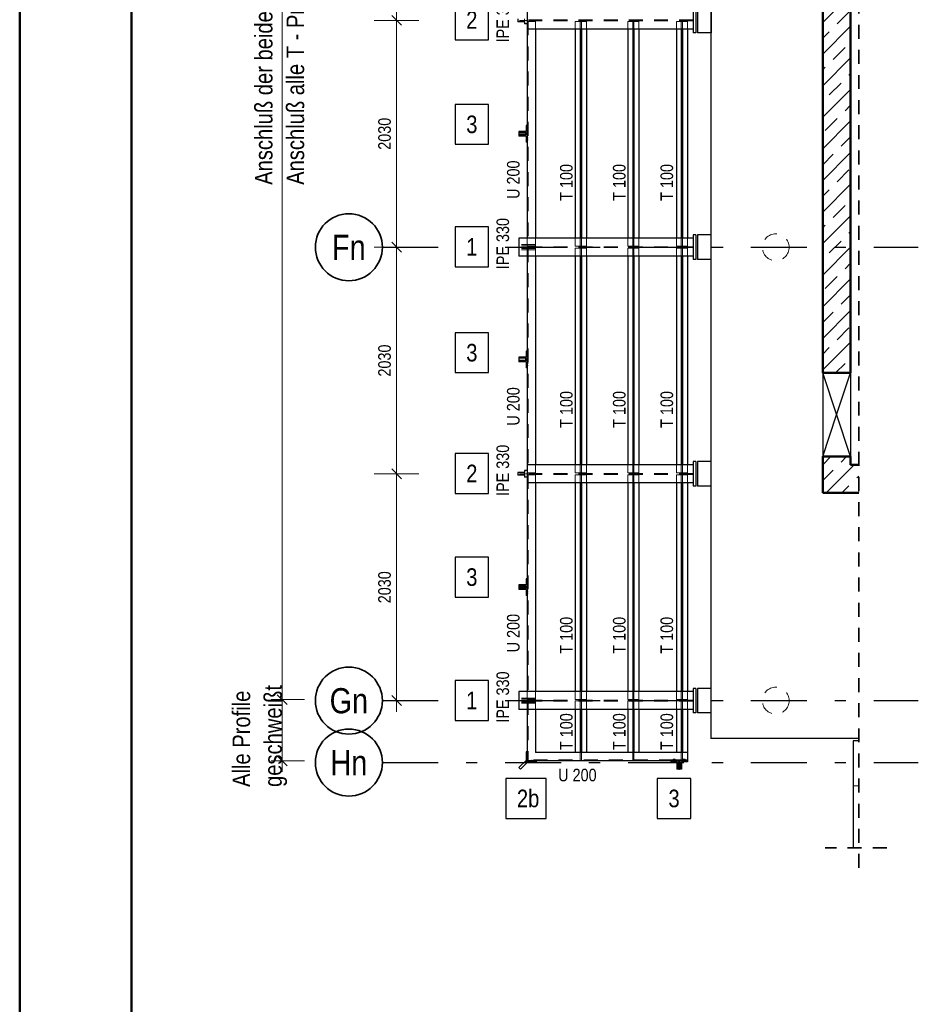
# Model space of a CAD drawing. Header units: millimetres. Extents: x 0 to 96, y -6 to 70.6.
# Tile 44 of 138: x 0 to 8, y 17.5 to 26.3. Entities that reach past the tile are written whole.
import ezdxf
from ezdxf.enums import TextEntityAlignment as Align

# ---------------------------------------------------------------- set-up
doc = ezdxf.new("R2010")
doc.units = ezdxf.units.MM
for name, pattern in [('DASHDOT', [1, 0.5, -0.25, 0, -0.25]), ('DASHDOTX2', [2, 1, -0.5, 0, -0.5]), ('HIDDEN', [0.375, 0.25, -0.125])]:
    doc.linetypes.add(name, pattern=pattern)
doc.layers.add('Achsen', color=7, linetype='Continuous', lineweight=20)
doc.layers.add('Schraffuren', color=7, linetype='Continuous', lineweight=20)
doc.styles.add('Arial Narrow', font='ARIALN.TTF')
doc.dimstyles.new('Arch_Strakon_dimstyle', dxfattribs={"dimtxt": 15.75, "dimasz": 1, "dimexe": 1.25, "dimexo": 0.0625, "dimgap": 1, "dimtad": 0, "dimdec": 3, "dimzin": 12, "dimdsep": 46, "dimtxsty": 'Arial Narrow', "dimblk": 'Arrowhead_Tick', "dimsah": 1, "dimcen": 0, "dimse1": 1, "dimse2": 1, "dimclrd": 6, "dimclrt": 2, "dimazin": 0, "dimtfac": 1, "dimtdec": 4, "dimtmove": 0, "dimatfit": 3, "dimldrblk": 'NONE', "dimfxl": 1, "dimtvp": 1, "dimtolj": 1, "dimtzin": 0, "dimlwd": 13, "dimarcsym": 2})
pattern_1 = [(45, (0, 0), (-0.1414214, 0.1414214), [0.15, -0.1]), (45, (-0.07071, 0.07071), (-0.1414214, 0.1414214), [])]

# ---------------------------------------------------------------- blocks, each defined once
blk = doc.blocks.new('Arrowhead_Tick')
at = {"color": 0, "linetype": 'Continuous', "lineweight": -2}
for p, q in [((0, 20), (0, -10)), ((-1, 0), (0, 0)), ((10, 0), (0, 0))]:
    blk.add_line(p, q, dxfattribs=at)
at = {"color": 2, "linetype": 'Continuous', "lineweight": 35}
blk.add_line((4.42, 4.42), (-4.42, -4.42), dxfattribs=at)
blk = doc.blocks.new('*D55')
at = {"layer": 'Achsen', "color": 6, "linetype": 'Continuous', "lineweight": 13}
blk.add_line((3.3745, 24.2796), (3.3745, 26.2904), dxfattribs=at)
at = {"layer": 'Defpoints', "color": 0}
for p in [(3.3745, 26.3004), (4.474, 26.3004), (4.474, 24.2696)]:
    blk.add_point(p, dxfattribs=at)
at = {"layer": 'Achsen', "color": 6, "lineweight": 13, "xscale": 0.01, "yscale": 0.01, "zscale": 0.01}
for p, rotation in [((3.3745, 26.3004), 89.99999999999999), ((3.3745, 24.2696), 270)]:
    blk.add_blockref('Arrowhead_Tick', p, dxfattribs=dict(at, rotation=rotation))
at = {"layer": 'Achsen', "color": 3, "lineweight": 35, "insert": (3.267, 25.285), "char_height": 0.1125, "attachment_point": 5, "rotation": 90, "style": 'Arial Narrow'}
blk.add_mtext('\\A1;2030', dxfattribs=at)
blk = doc.blocks.new('_None')
blk = doc.blocks.new('*D56')
at = {"layer": 'Achsen', "color": 6, "linetype": 'Continuous', "lineweight": 13}
blk.add_line((3.3745, 26.3104), (3.3745, 28.3204), dxfattribs=at)
at = {"layer": 'Defpoints', "color": 0}
for p in [(3.3745, 28.3304), (4.474, 28.3304), (4.474, 26.3004)]:
    blk.add_point(p, dxfattribs=at)
at = {"layer": 'Achsen', "color": 6, "lineweight": 13, "xscale": 0.01, "yscale": 0.01, "zscale": 0.01}
for p, rotation in [((3.3745, 28.3304), 89.99999999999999), ((3.3745, 26.3004), 270)]:
    blk.add_blockref('Arrowhead_Tick', p, dxfattribs=dict(at, rotation=rotation))
at = {"layer": 'Achsen', "color": 3, "lineweight": 35, "insert": (3.267, 27.3154), "char_height": 0.1125, "attachment_point": 5, "rotation": 90, "style": 'Arial Narrow'}
blk.add_mtext('\\A1;2030', dxfattribs=at)
blk = doc.blocks.new('*D60')
at = {"layer": 'Achsen', "color": 6, "linetype": 'Continuous', "lineweight": 13}
blk.add_line((3.3745, 20.2196), (3.3745, 22.2292), dxfattribs=at)
at = {"layer": 'Defpoints', "color": 0}
for p in [(3.3745, 22.2392), (4.4737, 22.2392), (4.474, 20.2096)]:
    blk.add_point(p, dxfattribs=at)
at = {"layer": 'Achsen', "color": 6, "lineweight": 13, "xscale": 0.01, "yscale": 0.01, "zscale": 0.01}
for p, rotation in [((3.3745, 22.2392), 89.99999999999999), ((3.3745, 20.2096), 270)]:
    blk.add_blockref('Arrowhead_Tick', p, dxfattribs=dict(at, rotation=rotation))
at = {"layer": 'Achsen', "color": 3, "lineweight": 35, "insert": (3.267, 21.2244), "char_height": 0.1125, "attachment_point": 5, "rotation": 90, "style": 'Arial Narrow'}
blk.add_mtext('\\A1;2030', dxfattribs=at)
blk = doc.blocks.new('*D61')
at = {"layer": 'Achsen', "color": 6, "linetype": 'Continuous', "lineweight": 13}
blk.add_line((3.3745, 22.2492), (3.3745, 24.2596), dxfattribs=at)
at = {"layer": 'Defpoints', "color": 0}
for p in [(3.3745, 24.2696), (4.474, 24.2696), (4.4737, 22.2392)]:
    blk.add_point(p, dxfattribs=at)
at = {"layer": 'Achsen', "color": 6, "lineweight": 13, "xscale": 0.01, "yscale": 0.01, "zscale": 0.01}
for p, rotation in [((3.3745, 24.2696), 89.99999999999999), ((3.3745, 22.2392), 270)]:
    blk.add_blockref('Arrowhead_Tick', p, dxfattribs=dict(at, rotation=rotation))
at = {"layer": 'Achsen', "color": 3, "lineweight": 35, "insert": (3.267, 23.2544), "char_height": 0.1125, "attachment_point": 5, "rotation": 90, "style": 'Arial Narrow'}
blk.add_mtext('\\A1;2030', dxfattribs=at)

msp = doc.modelspace()

# ---------------------------------------------------------------- hatches: boundary and pattern name
at = {"layer": 'Schraffuren', "lineweight": 13}
h = msp.add_hatch(dxfattribs=at)
h.set_pattern_fill('bB', color=6, scale=0.01, angle=45, style=0, pattern_type=2)
h.set_pattern_definition(pattern_1)
h.paths.add_polyline_path([(7.439264, 35.7792226), (7.439264, 23.1442259), (7.189264, 23.1442259), (7.189264, 36.0292226)])
h = msp.add_hatch(dxfattribs=at)
h.set_pattern_fill('bB', color=6, scale=0.01, angle=45, style=0, pattern_type=2)
h.set_pattern_definition(pattern_1)
h.paths.add_polyline_path([(7.439264, 22.3942259), (7.4392635, 22.3192259), (7.189264, 22.3192259), (7.189264, 22.3942259)])
h = msp.add_hatch(dxfattribs=at)
h.set_pattern_fill('bB', color=6, scale=0.01, angle=45, style=0, pattern_type=2)
h.set_pattern_definition(pattern_1)
h.paths.add_polyline_path([(7.5121145, 22.3192259), (7.5121145, 22.0692259), (7.1892506, 22.0692259), (7.1892506, 22.3192259)])

# ---------------------------------------------------------------- linework, layer by layer
at = {"color": 4, "linetype": 'Continuous', "lineweight": 50}
for p, q in [((0, 42.05), (0, 0)), ((1, 41.8), (1, 0.25)), ((7.189264, 36.0292226), (7.189264, 23.1442259)), ((7.4392637, 27.074062), (7.4392635, 23.1442259)), ((7.439264, 23.1442259), (7.189264, 23.1442259)), ((7.439264, 22.3942259), (7.189264, 22.3942259)), ((7.189264, 22.3942259), (7.189264, 22.3192259)), ((7.4392635, 22.3942259), (7.4392635, 22.3192259)), ((7.189264, 22.3192259), (7.189264, 22.0692259)), ((7.5121145, 22.3192226), (7.439264, 22.3192226)), ((7.5121145, 22.0692259), (7.1892506, 22.0692259))]:
    msp.add_line(p, q, dxfattribs=at)
at = {"color": 2, "linetype": 'HIDDEN', "lineweight": 35, "ltscale": 0.5}
for p, q in [((7.5121145, 35.9361335), (7.5121145, 18.6409328)), ((7.7621145, 18.8909328), (7.2121145, 18.8909328))]:
    msp.add_line(p, q, dxfattribs=at)
at = {"color": 6, "linetype": 'Continuous', "lineweight": 13}
for p, q in [((2.35, 20.118136), (2.35, 34.523336)), ((2.35, 19.5703975), (2.35, 20.318136)), ((2.25, 20.218136), (2.55, 20.218136)), ((2.25, 20.218136), (2.55, 20.218136)), ((2.25, 19.6703975), (2.55, 19.6703975))]:
    msp.add_line(p, q, dxfattribs=at)
at = {"color": 3, "linetype": 'Continuous', "lineweight": 25}
for p, q in [((3.8976824, 26.4828393), (3.8976824, 26.1253393)), ((4.1969074, 26.1253393), (4.1969074, 26.4828393)), ((3.8976824, 26.1253393), (4.1969074, 26.1253393)), ((4.1972073, 25.5485293), (3.8979823, 25.5485293)), ((3.8979823, 25.5485293), (3.8979823, 25.1910293)), ((4.1972073, 25.1910293), (4.1972073, 25.5485293)), ((3.8979823, 25.1910293), (4.1972073, 25.1910293)), ((4.1969074, 24.4507691), (3.8976824, 24.4507691)), ((3.8976824, 24.4507691), (3.8976824, 24.0932691)), ((4.1969074, 24.0932691), (4.1969074, 24.4507691)), ((3.8976824, 24.0932691), (4.1969074, 24.0932691)), ((4.1972073, 23.5038337), (3.8979823, 23.5038337)), ((3.8979823, 23.5038337), (3.8979823, 23.1463337)), ((4.1972073, 23.1463337), (4.1972073, 23.5038337)), ((3.8979823, 23.1463337), (4.1972073, 23.1463337)), ((4.1969074, 22.4219792), (3.8976824, 22.4219792)), ((3.8976824, 22.4219792), (3.8976824, 22.0644792)), ((4.1969074, 22.0644792), (4.1969074, 22.4219792)), ((3.8976824, 22.0644792), (4.1969074, 22.0644792)), ((4.1969074, 21.4943914), (3.8976824, 21.4943914)), ((3.8976824, 21.4943914), (3.8976824, 21.1368914)), ((4.1969074, 21.1368914), (4.1969074, 21.4943914)), ((3.8976824, 21.1368914), (4.1969074, 21.1368914)), ((4.1969074, 20.389909), (3.8976824, 20.389909)), ((3.8976824, 20.389909), (3.8976824, 20.032409)), ((4.1969074, 20.032409), (4.1969074, 20.389909)), ((3.8976824, 20.032409), (4.1969074, 20.032409)), ((4.7148254, 19.512176), (4.3515057, 19.512176)), ((4.3515057, 19.512176), (4.3515057, 19.154676)), ((4.7148254, 19.154676), (4.7148254, 19.512176)), ((6.0074355, 19.512176), (5.7082105, 19.512176)), ((5.7082105, 19.512176), (5.7082105, 19.154676)), ((6.0074355, 19.154676), (6.0074355, 19.512176)), ((4.3515057, 19.154676), (4.7148254, 19.154676)), ((5.7082105, 19.154676), (6.0074355, 19.154676))]:
    msp.add_line(p, q, dxfattribs=at)
at = {"color": 9, "linetype": 'DASHDOT', "lineweight": 0, "ltscale": 0.5}
for p, q in [((4.5444125, 26.3004461), (4.4739713, 26.3004461)), ((4.5444125, 25.2854461), (4.4739713, 25.2854461)), ((4.5444125, 24.269586), (4.4739713, 24.269586)), ((4.5444125, 23.254586), (4.4739713, 23.254586)), ((4.5441126, 22.2392226), (4.4736714, 22.2392226)), ((4.5444125, 21.224586), (4.4739713, 21.224586)), ((4.5444125, 20.209586), (4.4739713, 20.209586)), ((5.9041126, 19.6603975), (5.9041126, 19.5899563))]:
    msp.add_line(p, q, dxfattribs=at)
at = {"color": 6, "linetype": 'HIDDEN', "lineweight": 13, "ltscale": 0.5}
for p, q in [((4.5191126, 26.3129461), (4.5191126, 26.2879461)), ((6.0291126, 26.3041961), (4.5441126, 26.3041961)), ((6.0291126, 26.2966961), (4.5441126, 26.2966961)), ((4.6191126, 26.2918961), (4.5441126, 26.2918961)), ((4.5526126, 26.2918961), (4.5526126, 24.2789961)), ((4.6191126, 26.2918961), (4.6191126, 26.2204461)), ((5.0186126, 26.2918961), (4.9741126, 26.2918961)), ((4.9741126, 26.2918961), (4.9741126, 26.2204461)), ((5.0296126, 26.2918961), (5.0186126, 26.2918961)), ((5.0186126, 26.2918961), (5.0186126, 26.2204461)), ((5.0741126, 26.2918961), (5.0296126, 26.2918961)), ((5.0296126, 26.2918961), (5.0296126, 26.2204461)), ((5.0741126, 26.2918961), (5.0741126, 26.2204461)), ((5.4886126, 26.2918961), (5.4441126, 26.2918961)), ((5.4441126, 26.2918961), (5.4441126, 26.2204461)), ((5.4996126, 26.2918961), (5.4886126, 26.2918961)), ((5.4886126, 26.2918961), (5.4886126, 26.2204461)), ((5.5441126, 26.2918961), (5.4996126, 26.2918961)), ((5.4996126, 26.2918961), (5.4996126, 26.2204461)), ((5.5441126, 26.2918961), (5.5441126, 26.2204461)), ((5.9236126, 26.2918961), (5.8791126, 26.2918961)), ((5.8791126, 26.2918961), (5.8791126, 26.2204461)), ((5.9346126, 26.2918961), (5.9236126, 26.2918961)), ((5.9236126, 26.2918961), (5.9236126, 26.2204461)), ((5.9791126, 26.2918961), (5.9346126, 26.2918961)), ((5.9346126, 26.2918961), (5.9346126, 26.2204461)), ((5.9791126, 26.2918961), (5.9791126, 26.2204461)), ((4.4925926, 25.3059461), (4.4925926, 25.2959461)), ((4.5056326, 25.3059461), (4.5056326, 25.2959461)), ((4.5441126, 25.3399461), (4.5341126, 25.3399461)), ((4.5441126, 25.3209461), (4.5341126, 25.3209461)), ((4.5526126, 25.3399461), (4.5441126, 25.3399461)), ((4.5526126, 25.3209461), (4.5441126, 25.3209461)), ((4.4925926, 25.2749461), (4.4925926, 25.2649461)), ((4.5056326, 25.2749461), (4.5056326, 25.2649461)), ((4.5441126, 25.2499461), (4.5341126, 25.2499461)), ((4.5441126, 25.2309461), (4.5341126, 25.2309461)), ((4.5526126, 25.2499461), (4.5441126, 25.2499461)), ((4.5526126, 25.2309461), (4.5441126, 25.2309461)), ((4.5441126, 24.349586), (4.5441126, 24.2789961)), ((4.6191126, 24.349586), (4.6191126, 24.2789961)), ((4.9741126, 24.349586), (4.9741126, 24.2789961)), ((5.0186126, 24.349586), (5.0186126, 24.2789961)), ((5.0296126, 24.349586), (5.0296126, 24.2789961)), ((5.0741126, 24.349586), (5.0741126, 24.2789961)), ((5.4441126, 24.349586), (5.4441126, 24.2789961)), ((5.4886126, 24.349586), (5.4886126, 24.2789961)), ((5.4996126, 24.349586), (5.4996126, 24.2789961)), ((5.5441126, 24.349586), (5.5441126, 24.2789961)), ((5.8791126, 24.349586), (5.8791126, 24.2789961)), ((5.9236126, 24.349586), (5.9236126, 24.2789961)), ((5.9346126, 24.349586), (5.9346126, 24.2789961)), ((5.9791126, 24.349586), (5.9791126, 24.2789961)), ((4.6191126, 24.292586), (4.4691126, 24.292586)), ((4.6191126, 24.282586), (4.4691126, 24.282586)), ((4.6191126, 24.282086), (4.4691126, 24.282086)), ((6.0291126, 24.273336), (4.4691126, 24.273336)), ((6.0291126, 24.265836), (4.4691126, 24.265836)), ((4.6191126, 24.257086), (4.4691126, 24.257086)), ((4.6191126, 24.256586), (4.4691126, 24.256586)), ((4.6191126, 24.246586), (4.4691126, 24.246586)), ((4.6191126, 24.2789961), (4.5441126, 24.2789961)), ((4.6191126, 24.261036), (4.5441126, 24.261036)), ((4.5441126, 24.261036), (4.5441126, 24.189586)), ((4.5526126, 24.261036), (4.5526126, 22.248136)), ((4.6191126, 24.2789961), (4.6191126, 24.261036)), ((4.6191126, 24.261036), (4.6191126, 24.189586)), ((5.0186126, 24.2789961), (4.9741126, 24.2789961)), ((5.0186126, 24.261036), (4.9741126, 24.261036)), ((4.9741126, 24.261036), (4.9741126, 24.189586)), ((5.0296126, 24.2789961), (5.0186126, 24.2789961)), ((5.0296126, 24.261036), (5.0186126, 24.261036)), ((5.0186126, 24.261036), (5.0186126, 24.189586)), ((5.0741126, 24.2789961), (5.0296126, 24.2789961)), ((5.0741126, 24.261036), (5.0296126, 24.261036)), ((5.0296126, 24.261036), (5.0296126, 24.189586)), ((5.0741126, 24.261036), (5.0741126, 24.189586)), ((5.4886126, 24.2789961), (5.4441126, 24.2789961)), ((5.4886126, 24.261036), (5.4441126, 24.261036)), ((5.4441126, 24.261036), (5.4441126, 24.189586)), ((5.4996126, 24.2789961), (5.4886126, 24.2789961)), ((5.4996126, 24.261036), (5.4886126, 24.261036)), ((5.4886126, 24.261036), (5.4886126, 24.189586)), ((5.5441126, 24.2789961), (5.4996126, 24.2789961)), ((5.5441126, 24.261036), (5.4996126, 24.261036)), ((5.4996126, 24.261036), (5.4996126, 24.189586)), ((5.5441126, 24.261036), (5.5441126, 24.189586)), ((5.9236126, 24.2789961), (5.8791126, 24.2789961)), ((5.9236126, 24.261036), (5.8791126, 24.261036)), ((5.8791126, 24.261036), (5.8791126, 24.189586)), ((5.9346126, 24.2789961), (5.9236126, 24.2789961)), ((5.9346126, 24.261036), (5.9236126, 24.261036)), ((5.9236126, 24.261036), (5.9236126, 24.189586)), ((5.9791126, 24.2789961), (5.9346126, 24.2789961)), ((5.9791126, 24.261036), (5.9346126, 24.261036)), ((5.9346126, 24.261036), (5.9346126, 24.189586)), ((5.9791126, 24.261036), (5.9791126, 24.189586)), ((4.4925926, 23.285086), (4.4925926, 23.275086)), ((4.5056326, 23.285086), (4.5056326, 23.275086)), ((4.5441126, 23.319086), (4.5341126, 23.319086)), ((4.5441126, 23.300086), (4.5341126, 23.300086)), ((4.5526126, 23.319086), (4.5441126, 23.319086)), ((4.5526126, 23.300086), (4.5441126, 23.300086)), ((4.4925926, 23.254086), (4.4925926, 23.244086)), ((4.5056326, 23.254086), (4.5056326, 23.244086)), ((4.5441126, 23.229086), (4.5341126, 23.229086)), ((4.5441126, 23.210086), (4.5341126, 23.210086)), ((4.5526126, 23.229086), (4.5441126, 23.229086)), ((4.5526126, 23.210086), (4.5441126, 23.210086)), ((4.6191126, 22.3192226), (4.6191126, 22.248136)), ((4.9741126, 22.3192226), (4.9741126, 22.248136)), ((5.0186126, 22.3192226), (5.0186126, 22.248136)), ((5.0296126, 22.3192226), (5.0296126, 22.248136)), ((5.0741126, 22.3192226), (5.0741126, 22.248136)), ((5.4441126, 22.3192226), (5.4441126, 22.248136)), ((5.4886126, 22.3192226), (5.4886126, 22.248136)), ((5.4996126, 22.3192226), (5.4996126, 22.248136)), ((5.5441126, 22.3192226), (5.5441126, 22.248136)), ((5.8791126, 22.3192226), (5.8791126, 22.248136)), ((5.9236126, 22.3192226), (5.9236126, 22.248136)), ((5.9346126, 22.3192226), (5.9346126, 22.248136)), ((5.9791126, 22.3192226), (5.9791126, 22.248136)), ((4.5191126, 22.2517226), (4.5191126, 22.2267226)), ((4.6191126, 22.248136), (4.5441126, 22.248136)), ((6.0291126, 22.2429726), (4.5441126, 22.2429726)), ((6.0291126, 22.2354726), (4.5441126, 22.2354726)), ((4.6191126, 22.231036), (4.5441126, 22.231036)), ((4.5526126, 22.231036), (4.5526126, 20.218136)), ((4.6191126, 22.231036), (4.6191126, 22.1592226)), ((5.0186126, 22.248136), (4.9741126, 22.248136)), ((5.0186126, 22.231036), (4.9741126, 22.231036)), ((4.9741126, 22.231036), (4.9741126, 22.1592226)), ((5.0296126, 22.248136), (5.0186126, 22.248136)), ((5.0296126, 22.231036), (5.0186126, 22.231036)), ((5.0186126, 22.231036), (5.0186126, 22.1592226)), ((5.0741126, 22.248136), (5.0296126, 22.248136)), ((5.0741126, 22.231036), (5.0296126, 22.231036)), ((5.0296126, 22.231036), (5.0296126, 22.1592226)), ((5.0741126, 22.231036), (5.0741126, 22.1592226)), ((5.4886126, 22.248136), (5.4441126, 22.248136)), ((5.4886126, 22.231036), (5.4441126, 22.231036)), ((5.4441126, 22.231036), (5.4441126, 22.1592226)), ((5.4996126, 22.248136), (5.4886126, 22.248136)), ((5.4996126, 22.231036), (5.4886126, 22.231036)), ((5.4886126, 22.231036), (5.4886126, 22.1592226)), ((5.5441126, 22.248136), (5.4996126, 22.248136)), ((5.5441126, 22.231036), (5.4996126, 22.231036)), ((5.4996126, 22.231036), (5.4996126, 22.1592226)), ((5.5441126, 22.231036), (5.5441126, 22.1592226)), ((5.9236126, 22.248136), (5.8791126, 22.248136)), ((5.9236126, 22.231036), (5.8791126, 22.231036)), ((5.8791126, 22.231036), (5.8791126, 22.1592226)), ((5.9346126, 22.248136), (5.9236126, 22.248136)), ((5.9346126, 22.231036), (5.9236126, 22.231036)), ((5.9236126, 22.231036), (5.9236126, 22.1592226)), ((5.9791126, 22.248136), (5.9346126, 22.248136)), ((5.9791126, 22.231036), (5.9346126, 22.231036)), ((5.9346126, 22.231036), (5.9346126, 22.1592226)), ((5.9791126, 22.231036), (5.9791126, 22.1592226)), ((4.5441126, 21.279086), (4.5341126, 21.279086)), ((4.5441126, 21.260086), (4.5341126, 21.260086)), ((4.5526126, 21.279086), (4.5441126, 21.279086)), ((4.5526126, 21.260086), (4.5441126, 21.260086)), ((4.4925926, 21.245086), (4.4925926, 21.235086)), ((4.4925926, 21.214086), (4.4925926, 21.204086)), ((4.5056326, 21.245086), (4.5056326, 21.235086)), ((4.5056326, 21.214086), (4.5056326, 21.204086)), ((4.5441126, 21.189086), (4.5341126, 21.189086)), ((4.5441126, 21.170086), (4.5341126, 21.170086)), ((4.5526126, 21.189086), (4.5441126, 21.189086)), ((4.5526126, 21.170086), (4.5441126, 21.170086)), ((4.5441126, 20.289586), (4.5441126, 20.218136)), ((4.6191126, 20.289586), (4.6191126, 20.218136)), ((4.9741126, 20.289586), (4.9741126, 20.218136)), ((5.0186126, 20.289586), (5.0186126, 20.218136)), ((5.0296126, 20.289586), (5.0296126, 20.218136)), ((5.0741126, 20.289586), (5.0741126, 20.218136)), ((5.4441126, 20.289586), (5.4441126, 20.218136)), ((5.4886126, 20.289586), (5.4886126, 20.218136)), ((5.4996126, 20.289586), (5.4996126, 20.218136)), ((5.5441126, 20.289586), (5.5441126, 20.218136)), ((5.8791126, 20.289586), (5.8791126, 20.218136)), ((5.9236126, 20.289586), (5.9236126, 20.218136)), ((5.9346126, 20.289586), (5.9346126, 20.218136)), ((5.9791126, 20.289586), (5.9791126, 20.218136)), ((4.6191126, 20.232586), (4.4691126, 20.232586)), ((4.6191126, 20.222586), (4.4691126, 20.222586)), ((4.6191126, 20.222086), (4.4691126, 20.222086)), ((6.0291126, 20.213336), (4.4691126, 20.213336)), ((6.0291126, 20.205836), (4.4691126, 20.205836)), ((4.6191126, 20.197086), (4.4691126, 20.197086)), ((4.6191126, 20.196586), (4.4691126, 20.196586)), ((4.6191126, 20.218136), (4.5441126, 20.218136)), ((4.6191126, 20.206036), (4.5441126, 20.206036)), ((4.5441126, 20.206036), (4.5441126, 20.129586)), ((4.5526126, 20.206036), (4.5526126, 19.6788975)), ((4.6191126, 20.218136), (4.6191126, 20.206036)), ((4.6191126, 20.206036), (4.6191126, 20.129586)), ((5.0186126, 20.218136), (4.9741126, 20.218136)), ((5.0186126, 20.206036), (4.9741126, 20.206036)), ((4.9741126, 20.206036), (4.9741126, 20.129586)), ((5.0296126, 20.218136), (5.0186126, 20.218136)), ((5.0296126, 20.206036), (5.0186126, 20.206036)), ((5.0186126, 20.206036), (5.0186126, 20.129586)), ((5.0741126, 20.218136), (5.0296126, 20.218136)), ((5.0741126, 20.206036), (5.0296126, 20.206036)), ((5.0296126, 20.206036), (5.0296126, 20.129586)), ((5.0741126, 20.206036), (5.0741126, 20.129586)), ((5.4886126, 20.218136), (5.4441126, 20.218136)), ((5.4886126, 20.206036), (5.4441126, 20.206036)), ((5.4441126, 20.206036), (5.4441126, 20.129586)), ((5.4996126, 20.218136), (5.4886126, 20.218136)), ((5.4996126, 20.206036), (5.4886126, 20.206036)), ((5.4886126, 20.206036), (5.4886126, 20.129586)), ((5.5441126, 20.218136), (5.4996126, 20.218136)), ((5.5441126, 20.206036), (5.4996126, 20.206036)), ((5.4996126, 20.206036), (5.4996126, 20.129586)), ((5.5441126, 20.206036), (5.5441126, 20.129586)), ((5.9236126, 20.218136), (5.8791126, 20.218136)), ((5.9236126, 20.206036), (5.8791126, 20.206036)), ((5.8791126, 20.206036), (5.8791126, 20.129586)), ((5.9346126, 20.218136), (5.9236126, 20.218136)), ((5.9346126, 20.206036), (5.9236126, 20.206036)), ((5.9236126, 20.206036), (5.9236126, 20.129586)), ((5.9791126, 20.218136), (5.9346126, 20.218136)), ((5.9791126, 20.206036), (5.9346126, 20.206036)), ((5.9346126, 20.206036), (5.9346126, 20.129586)), ((5.9791126, 20.206036), (5.9791126, 20.129586)), ((4.6191126, 20.186586), (4.4691126, 20.186586)), ((4.5441126, 19.7298975), (4.5341126, 19.7298975)), ((4.5441126, 19.7108975), (4.5341126, 19.7108975)), ((4.5526126, 19.7298975), (4.5441126, 19.7298975)), ((4.5526126, 19.7108975), (4.5441126, 19.7108975)), ((5.8502472, 19.6788975), (4.5526126, 19.6788975)), ((4.5846126, 19.6788975), (4.5846126, 19.6703975)), ((4.5846126, 19.6703975), (4.5846126, 19.6603975)), ((4.6036126, 19.6788975), (4.6036126, 19.6703975)), ((4.6036126, 19.6703975), (4.6036126, 19.6603975)), ((5.0186126, 19.7453975), (5.0186126, 19.6788975)), ((5.0296126, 19.7453975), (5.0296126, 19.6788975)), ((5.4886126, 19.7453975), (5.4886126, 19.6788975)), ((5.4996126, 19.7453975), (5.4996126, 19.6788975)), ((5.8496126, 19.6788975), (5.8496126, 19.6703975)), ((5.8496126, 19.6703975), (5.8496126, 19.6603975)), ((5.8515164, 19.6840975), (5.8502472, 19.6840975)), ((5.8502472, 19.6840975), (5.8502472, 19.6788975)), ((5.8515164, 19.6788975), (5.8502472, 19.6788975)), ((5.8536252, 19.6840975), (5.8515164, 19.6840975)), ((5.8536252, 19.6788975), (5.8515164, 19.6788975)), ((5.8561126, 19.6840975), (5.8536252, 19.6840975)), ((5.8561126, 19.6788975), (5.8536252, 19.6788975)), ((5.8621126, 19.6840975), (5.8561126, 19.6840975)), ((5.8621126, 19.6788975), (5.8561126, 19.6788975)), ((5.8646, 19.6840975), (5.8621126, 19.6840975)), ((5.8646, 19.6788975), (5.8621126, 19.6788975)), ((5.8667088, 19.6840975), (5.8646, 19.6840975)), ((5.8667088, 19.6788975), (5.8646, 19.6788975)), ((5.867978, 19.6840975), (5.8667088, 19.6840975)), ((5.867978, 19.6788975), (5.8667088, 19.6788975)), ((5.867978, 19.6840975), (5.867978, 19.6788975)), ((5.9402472, 19.6788975), (5.867978, 19.6788975)), ((5.8686126, 19.6788975), (5.8686126, 19.6703975)), ((5.8686126, 19.6703975), (5.8686126, 19.6603975)), ((5.9236126, 19.7453975), (5.9236126, 19.6788975)), ((5.9346126, 19.7453975), (5.9346126, 19.6788975)), ((5.9396126, 19.6788975), (5.9396126, 19.6703975)), ((5.9396126, 19.6703975), (5.9396126, 19.6603975)), ((5.9415164, 19.6840975), (5.9402472, 19.6840975)), ((5.9402472, 19.6840975), (5.9402472, 19.6788975)), ((5.9415164, 19.6788975), (5.9402472, 19.6788975)), ((5.9436252, 19.6840975), (5.9415164, 19.6840975)), ((5.9436252, 19.6788975), (5.9415164, 19.6788975)), ((5.9461126, 19.6840975), (5.9436252, 19.6840975)), ((5.9461126, 19.6788975), (5.9436252, 19.6788975)), ((5.9521126, 19.6840975), (5.9461126, 19.6840975)), ((5.9521126, 19.6788975), (5.9461126, 19.6788975)), ((5.9546, 19.6840975), (5.9521126, 19.6840975)), ((5.9546, 19.6788975), (5.9521126, 19.6788975)), ((5.9567088, 19.6840975), (5.9546, 19.6840975)), ((5.9567088, 19.6788975), (5.9546, 19.6788975)), ((5.957978, 19.6840975), (5.9567088, 19.6840975)), ((5.957978, 19.6788975), (5.9567088, 19.6788975)), ((5.957978, 19.6840975), (5.957978, 19.6788975)), ((5.9791126, 19.6788975), (5.957978, 19.6788975)), ((5.9586126, 19.6788975), (5.9586126, 19.6703975)), ((5.9586126, 19.6703975), (5.9586126, 19.6603975)), ((5.8936126, 19.6319175), (5.8836126, 19.6319175)), ((5.8936126, 19.6188775), (5.8836126, 19.6188775)), ((5.9246126, 19.6319175), (5.9146126, 19.6319175)), ((5.9246126, 19.6188775), (5.9146126, 19.6188775)), ((7.5121145, 19.4476444), (7.4621145, 19.4476444))]:
    msp.add_line(p, q, dxfattribs=at)
at = {"color": 2, "linetype": 'Continuous', "lineweight": 35}
for p, q in [((2.3058058, 20.2623301), (2.3941942, 20.1739418)), ((2.3058058, 20.2623301), (2.3941942, 20.1739418)), ((2.3058058, 19.7145916), (2.3941942, 19.6262033))]:
    msp.add_line(p, q, dxfattribs=at)
at = {"color": 6, "linetype": 'HIDDEN', "lineweight": 13, "ltscale": 0.5}
for centre in [(6.7692633, 24.2692061), (6.7692633, 20.2091977)]:
    msp.add_circle(centre, 0.12, dxfattribs=at)
at = {"color": 9, "linetype": 'Continuous', "lineweight": 0}
for centre in [(7.1892506, 22.3192259), (7.5121145, 22.3192259)]:
    msp.add_circle(centre, 0.00111, dxfattribs=at)
at = {"layer": 'Achsen', "color": 3, "linetype": 'Continuous', "lineweight": 25}
for p, q in [((6.1892633, 36.4092261), (6.1892633, 22.3192226)), ((4.5441126, 26.3804461), (4.5441126, 26.2204461)), ((6.0291126, 26.3804461), (6.0291126, 26.2204461)), ((6.0541126, 26.4100827), (6.0541126, 26.1900827)), ((6.0695472, 26.4100827), (6.0695472, 26.1900827)), ((6.1895472, 26.4100827), (6.1895472, 26.1900827)), ((4.4591126, 26.3129461), (4.4591126, 26.2879461)), ((4.5191126, 26.2879461), (4.4591126, 26.2879461)), ((4.5191126, 26.2879461), (4.5191126, 26.2704461)), ((4.5441126, 26.2704461), (4.5191126, 26.2704461)), ((6.0291126, 26.2204461), (4.5441126, 26.2204461)), ((4.5441126, 26.2204461), (4.5441126, 24.349586)), ((4.6191126, 26.2204461), (4.6191126, 24.349586)), ((4.9741126, 26.2204461), (4.9741126, 24.349586)), ((5.0186126, 26.2204461), (5.0186126, 24.349586)), ((5.0296126, 26.2204461), (5.0296126, 24.349586)), ((5.0741126, 26.2204461), (5.0741126, 24.349586)), ((5.4441126, 26.2204461), (5.4441126, 24.349586)), ((5.4886126, 26.2204461), (5.4886126, 24.349586)), ((5.4996126, 26.2204461), (5.4996126, 24.349586)), ((5.5441126, 26.2204461), (5.5441126, 24.349586)), ((5.8791126, 26.2204461), (5.8791126, 24.349586)), ((5.9236126, 26.2204461), (5.9236126, 24.349586)), ((5.9346126, 26.2204461), (5.9346126, 24.349586)), ((5.9791126, 26.2204461), (5.9791126, 24.349586)), ((6.0291126, 26.2204461), (6.0291126, 26.1900827)), ((6.0541126, 26.1900827), (6.0291126, 26.1900827)), ((6.1895472, 26.1900827), (6.0695472, 26.1900827)), ((4.5341126, 25.3059461), (4.4691126, 25.3059461)), ((4.4691126, 25.3059461), (4.4691126, 25.2959461)), ((4.5441126, 25.3604461), (4.5341126, 25.3604461)), ((4.5341126, 25.3604461), (4.5341126, 25.3059461)), ((4.5341126, 25.2959461), (4.4691126, 25.2959461)), ((4.5291126, 25.2954461), (4.4691126, 25.2954461)), ((4.4691126, 25.2954461), (4.4691126, 25.2754461)), ((4.5291126, 25.2754461), (4.4691126, 25.2754461)), ((4.5341126, 25.2749461), (4.4691126, 25.2749461)), ((4.4691126, 25.2749461), (4.4691126, 25.2649461)), ((4.5341126, 25.2649461), (4.4691126, 25.2649461)), ((4.5291126, 25.2954461), (4.5291126, 25.2754461)), ((4.5341126, 25.2959461), (4.5341126, 25.2749461)), ((4.5341126, 25.2649461), (4.5341126, 25.2104461)), ((4.5441126, 25.2104461), (4.5341126, 25.2104461)), ((6.0291126, 24.349586), (4.4691126, 24.349586)), ((4.4691126, 24.349586), (4.4691126, 24.189586)), ((6.0541126, 24.3792226), (6.0291126, 24.3792226)), ((6.0291126, 24.3792226), (6.0291126, 24.349586)), ((6.0291126, 24.349586), (6.0291126, 24.189586)), ((6.0541126, 24.3792226), (6.0541126, 24.1592226)), ((6.1891126, 24.3792226), (6.0691126, 24.3792226)), ((6.0691126, 24.3792226), (6.0691126, 24.1592226)), ((6.1891126, 24.3792226), (6.1891126, 24.1592226)), ((6.0291126, 24.189586), (4.4691126, 24.189586)), ((4.5441126, 24.189586), (4.5441126, 22.3192226)), ((4.6191126, 24.189586), (4.6191126, 22.3192226)), ((4.9741126, 24.189586), (4.9741126, 22.3192226)), ((5.0186126, 24.189586), (5.0186126, 22.3192226)), ((5.0296126, 24.189586), (5.0296126, 22.3192226)), ((5.0741126, 24.189586), (5.0741126, 22.3192226)), ((5.4441126, 24.189586), (5.4441126, 22.3192226)), ((5.4886126, 24.189586), (5.4886126, 22.3192226)), ((5.4996126, 24.189586), (5.4996126, 22.3192226)), ((5.5441126, 24.189586), (5.5441126, 22.3192226)), ((5.8791126, 24.189586), (5.8791126, 22.3192226)), ((5.9236126, 24.189586), (5.9236126, 22.3192226)), ((5.9346126, 24.189586), (5.9346126, 22.3192226)), ((5.9791126, 24.189586), (5.9791126, 22.3192226)), ((6.0291126, 24.189586), (6.0291126, 24.1592226)), ((6.0541126, 24.1592226), (6.0291126, 24.1592226)), ((6.1891126, 24.1592226), (6.0691126, 24.1592226)), ((4.5341126, 23.285086), (4.4691126, 23.285086)), ((4.4691126, 23.285086), (4.4691126, 23.275086)), ((4.5441126, 23.339586), (4.5341126, 23.339586)), ((4.5341126, 23.339586), (4.5341126, 23.285086)), ((4.5341126, 23.275086), (4.4691126, 23.275086)), ((4.5291126, 23.274586), (4.4691126, 23.274586)), ((4.4691126, 23.274586), (4.4691126, 23.254586)), ((4.5291126, 23.254586), (4.4691126, 23.254586)), ((4.5341126, 23.254086), (4.4691126, 23.254086)), ((4.4691126, 23.254086), (4.4691126, 23.244086)), ((4.5341126, 23.244086), (4.4691126, 23.244086)), ((4.5291126, 23.274586), (4.5291126, 23.254586)), ((4.5341126, 23.275086), (4.5341126, 23.254086)), ((4.5341126, 23.244086), (4.5341126, 23.189586)), ((4.5441126, 23.189586), (4.5341126, 23.189586)), ((7.189264, 23.1442259), (7.189264, 22.3942259)), ((7.4392635, 23.1442259), (7.4392635, 22.3942259)), ((6.0291126, 22.3192226), (4.5441126, 22.3192226)), ((4.5441126, 22.3192226), (4.5441126, 22.1592226)), ((6.0541126, 22.3492226), (6.0291126, 22.3492226)), ((6.0291126, 22.3492226), (6.0291126, 22.3192226)), ((6.0291126, 22.3192226), (6.0291126, 22.1592226)), ((6.0541126, 22.3492226), (6.0541126, 22.1292226)), ((6.1891126, 22.3492226), (6.0691126, 22.3492226)), ((6.0691126, 22.3492226), (6.0691126, 22.1292226)), ((6.1891126, 22.3492226), (6.1891126, 22.1292226)), ((6.1892633, 22.3192226), (6.1892633, 19.8692226)), ((4.5191126, 22.2517226), (4.4591126, 22.2517226)), ((4.4591126, 22.2517226), (4.4591126, 22.2267226)), ((4.5191126, 22.2267226), (4.4591126, 22.2267226)), ((4.5441126, 22.2692226), (4.5191126, 22.2692226)), ((4.5191126, 22.2692226), (4.5191126, 22.2517226)), ((4.5191126, 22.2267226), (4.5191126, 22.2092226)), ((4.5441126, 22.2092226), (4.5191126, 22.2092226)), ((6.0291126, 22.1592226), (4.5441126, 22.1592226)), ((4.5441126, 22.1592226), (4.5441126, 20.289586)), ((4.6191126, 22.1592226), (4.6191126, 20.289586)), ((4.9741126, 22.1592226), (4.9741126, 20.289586)), ((5.0186126, 22.1592226), (5.0186126, 20.289586)), ((5.0296126, 22.1592226), (5.0296126, 20.289586)), ((5.0741126, 22.1592226), (5.0741126, 20.289586)), ((5.4441126, 22.1592226), (5.4441126, 20.289586)), ((5.4886126, 22.1592226), (5.4886126, 20.289586)), ((5.4996126, 22.1592226), (5.4996126, 20.289586)), ((5.5441126, 22.1592226), (5.5441126, 20.289586)), ((5.8791126, 22.1592226), (5.8791126, 20.289586)), ((5.9236126, 22.1592226), (5.9236126, 20.289586)), ((5.9346126, 22.1592226), (5.9346126, 20.289586)), ((5.9791126, 22.1592226), (5.9791126, 20.289586)), ((6.0291126, 22.1592226), (6.0291126, 22.1292226)), ((6.0541126, 22.1292226), (6.0291126, 22.1292226)), ((6.1891126, 22.1292226), (6.0691126, 22.1292226)), ((4.5441126, 21.299586), (4.5341126, 21.299586)), ((4.5341126, 21.299586), (4.5341126, 21.245086)), ((4.5341126, 21.245086), (4.4691126, 21.245086)), ((4.4691126, 21.245086), (4.4691126, 21.235086)), ((4.5341126, 21.235086), (4.4691126, 21.235086)), ((4.5291126, 21.234586), (4.4691126, 21.234586)), ((4.4691126, 21.234586), (4.4691126, 21.214586)), ((4.5291126, 21.214586), (4.4691126, 21.214586)), ((4.5341126, 21.214086), (4.4691126, 21.214086)), ((4.4691126, 21.214086), (4.4691126, 21.204086)), ((4.5341126, 21.204086), (4.4691126, 21.204086)), ((4.5291126, 21.234586), (4.5291126, 21.214586)), ((4.5341126, 21.235086), (4.5341126, 21.214086)), ((4.5341126, 21.204086), (4.5341126, 21.149586)), ((4.5441126, 21.149586), (4.5341126, 21.149586)), ((6.0291126, 20.289586), (4.4691126, 20.289586)), ((4.4691126, 20.289586), (4.4691126, 20.129586)), ((6.0541126, 20.3192226), (6.0291126, 20.3192226)), ((6.0291126, 20.3192226), (6.0291126, 20.289586)), ((6.0291126, 20.289586), (6.0291126, 20.129586)), ((6.0541126, 20.3192226), (6.0541126, 20.0992226)), ((6.1891126, 20.3192226), (6.0691126, 20.3192226)), ((6.0691126, 20.3192226), (6.0691126, 20.0992226)), ((6.1891126, 20.3192226), (6.1891126, 20.0992226)), ((6.0291126, 20.129586), (4.4691126, 20.129586)), ((4.5441126, 20.129586), (4.5441126, 19.6703975)), ((4.6191126, 20.129586), (4.6191126, 19.7453975)), ((4.9741126, 20.129586), (4.9741126, 19.7453975)), ((5.0186126, 20.129586), (5.0186126, 19.7453975)), ((5.0296126, 20.129586), (5.0296126, 19.7453975)), ((5.0741126, 20.129586), (5.0741126, 19.7453975)), ((5.4441126, 20.129586), (5.4441126, 19.7453975)), ((5.4886126, 20.129586), (5.4886126, 19.7453975)), ((5.4996126, 20.129586), (5.4996126, 19.7453975)), ((5.5441126, 20.129586), (5.5441126, 19.7453975)), ((5.8791126, 20.129586), (5.8791126, 19.7453975)), ((5.9236126, 20.129586), (5.9236126, 19.7453975)), ((5.9346126, 20.129586), (5.9346126, 19.7453975)), ((5.9791126, 20.129586), (5.9791126, 19.7453975)), ((6.0291126, 20.129586), (6.0291126, 20.0992226)), ((6.0541126, 20.0992226), (6.0291126, 20.0992226)), ((6.1891126, 20.0992226), (6.0691126, 20.0992226)), ((7.5121145, 19.8692226), (6.1892633, 19.8692226)), ((7.5121145, 19.8492228), (7.4621145, 19.8492228)), ((7.4621145, 19.8492228), (7.4621145, 18.8909328)), ((4.5441126, 19.7503975), (4.5341126, 19.7503975)), ((4.5341126, 19.7503975), (4.5341126, 19.6703975)), ((4.4687861, 19.6092131), (4.5370415, 19.6774685)), ((4.4829282, 19.5950709), (4.5511837, 19.6633264)), ((4.5341126, 19.6703975), (4.5341126, 19.6603975)), ((4.5370415, 19.6774685), (4.5511837, 19.6633264)), ((5.8291126, 19.6703975), (4.5441126, 19.6703975)), ((5.9791126, 19.7453975), (4.6191126, 19.7453975)), ((4.6241126, 19.6703975), (4.6241126, 19.6603975)), ((5.9791126, 19.6703975), (5.8291126, 19.6703975)), ((5.8291126, 19.6703975), (5.8291126, 19.6603975)), ((5.9791126, 19.7453975), (5.9791126, 19.6703975)), ((5.9791126, 19.6703975), (5.9791126, 19.6603975)), ((4.4687861, 19.6092131), (4.4829282, 19.5950709)), ((4.6241126, 19.6603975), (4.5341126, 19.6603975)), ((5.8836126, 19.6603975), (5.8291126, 19.6603975)), ((5.8836126, 19.6603975), (5.8836126, 19.5953975)), ((5.8936126, 19.5953975), (5.8836126, 19.5953975)), ((5.9146126, 19.6603975), (5.8936126, 19.6603975)), ((5.8936126, 19.6603975), (5.8936126, 19.5953975)), ((5.9141126, 19.6553975), (5.8941126, 19.6553975)), ((5.8941126, 19.6553975), (5.8941126, 19.5953975)), ((5.9141126, 19.5953975), (5.8941126, 19.5953975)), ((5.9141126, 19.6553975), (5.9141126, 19.5953975)), ((5.9146126, 19.6603975), (5.9146126, 19.5953975)), ((5.9246126, 19.5953975), (5.9146126, 19.5953975)), ((5.9791126, 19.6603975), (5.9246126, 19.6603975)), ((5.9246126, 19.6603975), (5.9246126, 19.5953975))]:
    msp.add_line(p, q, dxfattribs=at)
at = {"layer": 'Achsen', "color": 3, "linetype": 'DASHDOTX2', "lineweight": 25, "ltscale": 0.5}
for p, q in [((3.2469417, 24.2692228), (8.0453093, 24.2692228)), ((3.2469417, 20.2092228), (8.0453093, 20.2092228)), ((3.2469417, 19.6542228), (8.0453093, 19.6542228))]:
    msp.add_line(p, q, dxfattribs=at)
at = {"layer": 'Achsen', "color": 11, "linetype": 'Continuous', "lineweight": 25}
for p, q in [((7.439264, 22.3942259), (7.1892506, 23.1442259)), ((7.3142573, 22.7692259), (7.439264, 23.1442259)), ((7.1892506, 22.3942259), (7.3142573, 22.7692259))]:
    msp.add_line(p, q, dxfattribs=at)
at = {"layer": 'Achsen', "color": 2, "linetype": 'Continuous', "lineweight": 35}
for centre in [(2.9469417, 24.2692228), (2.9469417, 20.2092228), (2.9469417, 19.6542228)]:
    msp.add_circle(centre, 0.3, dxfattribs=at)

# ---------------------------------------------------------------- texts
at = {"color": 2, "lineweight": 35, "style": 'Arial Narrow'}
for s, p in [('Anschluß der beiden mittleren T - Profile entspr. Detail Schnitt 7 - 7', (2.2631169, 24.8279732)), ('Anschluß alle T - Profile in Achse 2n entspr. Schnitt 2 - 2 Achse Bn', (2.5466169, 24.8279732)), ('geschweißt', (2.3464218, 19.4363766)), ('Alle Profile', (2.0629218, 19.4363766))]:
    msp.add_text(s, height=0.1575, rotation=90, dxfattribs=at).set_placement(p)
at = {"color": 3, "lineweight": 25, "style": 'Arial Narrow'}
for s, p in [('IPE 330', (4.3810926, 26.1029234)), ('U 200', (4.4752686, 24.7018066)), ('T 100', (4.9500252, 24.6845669)), ('T 100', (5.4240712, 24.6845669)), ('T 100', (5.8496125, 24.6845669)), ('IPE 330', (4.3810926, 24.0720633)), ('U 200', (4.4752686, 22.6718066)), ('T 100', (4.9500252, 22.6517473)), ('T 100', (5.4240712, 22.6517473)), ('T 100', (5.8496125, 22.6517473)), ('IPE 330', (4.3810926, 22.0420633)), ('U 200', (4.4752686, 20.6418066)), ('T 100', (4.9500252, 20.6300664)), ('T 100', (5.4240712, 20.6300664)), ('T 100', (5.8496125, 20.6300664)), ('IPE 330', (4.3810926, 20.0120633)), ('T 100', (4.9500252, 19.7668143)), ('T 100', (5.4240712, 19.7668143)), ('T 100', (5.8496125, 19.7668143))]:
    msp.add_text(s, height=0.1125, rotation=90, dxfattribs=at).set_placement(p)
at = {"color": 2, "lineweight": 35, "style": 'Arial Narrow'}
for s, p in [('2', (3.9976824, 26.2253393)), ('3', (3.9979823, 25.2910293)), ('3', (3.9979823, 23.2463337)), ('2', (3.9976824, 22.1644792)), ('3', (3.9976824, 21.2368914)), ('2b', (4.4515057, 19.254676)), ('3', (5.8082105, 19.254676))]:
    msp.add_text(s, height=0.1575, dxfattribs=at).set_placement(p)
at = {"color": 3, "lineweight": 25, "style": 'Arial Narrow'}
msp.add_text('U 200', height=0.1125, dxfattribs=at).set_placement((4.8211936, 19.4870134))
at = {"layer": 'Achsen', "color": 4, "lineweight": 50, "style": 'Arial Narrow'}
for s, p in [('Fn', (2.9469417, 24.2683953)), ('Gn', (2.9469417, 20.2083953)), ('Hn', (2.9469417, 19.6533953))]:
    msp.add_text(s, height=0.225, dxfattribs=at).set_placement(p, align=Align.MIDDLE_CENTER)

# ---------------------------------------------------------------- dimensions: what is measured, and where the dimension line sits
at = {"layer": 'Achsen', "lineweight": 35}
for base, p1, p2, override, picture, middle in [((3.374466, 28.3304461), (4.4739713, 26.3004461), (4.4739713, 28.3304461), {"dimscale": 0.01, "dimtxt": 11.25, "dimasz": 1, "dimgap": 5, "dimtad": 1, "dimjust": 0, "dimtih": 0, "dimtoh": 0, "dimdec": 5, "dimdsep": 46, "dimtxsty": 'Arial Narrow', "dimclrd": 6, "dimclrt": 3, "dimtix": 1, "dimtofl": 255, "dimtmove": 0, "dimatfit": 2, "dimfxl": 0, "dimfxlon": 0, "dimtvp": 44.444444, "dimlwd": 13}, '*D56', (3.374466, 27.3154461)), ((3.374466, 26.3004461), (4.4739713, 24.269586), (4.4739713, 26.3004461), {"dimscale": 0.01, "dimtxt": 11.25, "dimasz": 1, "dimgap": 5, "dimtad": 1, "dimjust": 0, "dimtih": 0, "dimtoh": 0, "dimdec": 5, "dimdsep": 46, "dimtxsty": 'Arial Narrow', "dimclrd": 6, "dimclrt": 3, "dimtix": 1, "dimtofl": 255, "dimtmove": 0, "dimatfit": 2, "dimfxl": 0, "dimfxlon": 0, "dimtvp": 44.444444, "dimlwd": 13}, '*D55', (3.374466, 25.285016)), ((3.374466, 24.269586), (4.4736714, 22.2392226), (4.4739713, 24.269586), {"dimscale": 0.01, "dimtxt": 11.25, "dimasz": 1, "dimgap": 5, "dimtad": 1, "dimjust": 0, "dimtih": 0, "dimtoh": 0, "dimdec": 3, "dimdsep": 46, "dimtxsty": 'Arial Narrow', "dimclrd": 6, "dimclrt": 3, "dimtix": 1, "dimtofl": 255, "dimtmove": 0, "dimatfit": 2, "dimfxl": 0, "dimfxlon": 0, "dimtvp": 44.444444, "dimlwd": 13}, '*D61', (3.374466, 23.2544043)), ((3.374466, 22.2392226), (4.4739713, 20.209586), (4.4736714, 22.2392226), {"dimscale": 0.01, "dimtxt": 11.25, "dimasz": 1, "dimgap": 5, "dimtad": 1, "dimjust": 0, "dimtih": 0, "dimtoh": 0, "dimdec": 3, "dimdsep": 46, "dimtxsty": 'Arial Narrow', "dimclrd": 6, "dimclrt": 3, "dimtix": 1, "dimtofl": 255, "dimtmove": 0, "dimatfit": 2, "dimfxl": 0, "dimfxlon": 0, "dimtvp": 44.444444, "dimlwd": 13}, '*D60', (3.374466, 21.2244043))]:
    dim = msp.add_linear_dim(base=base, p1=p1, p2=p2, angle=90, text='2030', dimstyle='Arch_Strakon_dimstyle', override=override, dxfattribs=at)
    dim.commit()
    dim.dimension.update_dxf_attribs({"geometry": picture, "text_midpoint": middle, "dimtype": 160})

# ---------------------------------------------------------------- next in the draw order: texts
at = {"color": 2, "lineweight": 35, "char_height": 0.1575, "attachment_point": 7, "line_spacing_factor": 0.9, "style": 'Arial Narrow', "bg_fill": 3, "box_fill_scale": 1.2, "bg_fill_color": 256, "bg_fill_true_color": 13158600, "bg_fill_transparency": 0}
for insert in [(3.9976824, 24.1932691), (3.9976824, 20.132409)]:
    msp.add_mtext('1', dxfattribs=dict(at, insert=insert))

doc.saveas('drawing.dxf')
